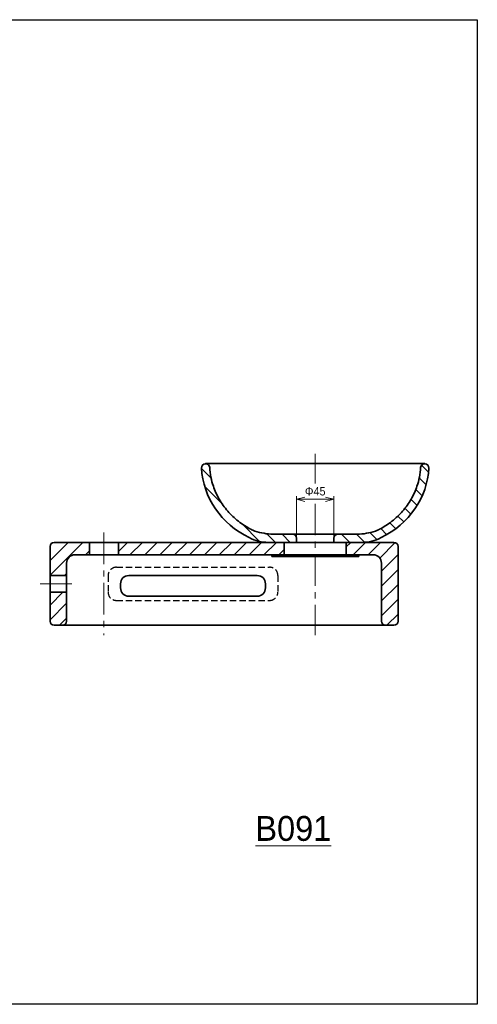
# Model space of a CAD drawing. Header units: millimetres. Extents: x 0 to 2470, y 0 to 1590.
# Tile 6 of 7: x 1128 to 1680, y 0 to 1188. Entities that reach past the tile are written whole.
import ezdxf

# ---------------------------------------------------------------- set-up
doc = ezdxf.new("R2010")
doc.units = ezdxf.units.MM
doc.header["$LTSCALE"] = 0.3
doc.linetypes.add('CENTER', pattern=[50.8, 31.75, -6.35, 6.35, -6.35])
doc.linetypes.add('HIDDEN', pattern=[9.525, 6.35, -3.175])
for name, color, linetype, lineweight in [('HATCH', 54, 'Continuous', 9), ('中心線', 4, 'CENTER', 18), ('実線', 3, 'Continuous', 35), ('寸法', 2, 'Continuous', 18), ('細線', 7, 'Continuous', 18), ('隠線', 1, 'HIDDEN', 25)]:
    doc.layers.add(name, color=color, linetype=linetype, lineweight=lineweight)
doc.styles.add('MS Pゴシック', font='txt')
doc.dimstyles.new('MyDim S＝1：4', dxfattribs={"dimtxt": 2.5, "dimasz": 2.5, "dimexe": 1, "dimexo": 0.5, "dimgap": 1, "dimtad": 3, "dimdsep": 46, "dimtxsty": 'MS Pゴシック', "dimblk": 'OPEN30', "dimcen": 0, "dimclrd": 256, "dimclre": 256, "dimclrt": 256, "dimazin": 2, "dimtfac": 1, "dimtmove": 0, "dimatfit": 3, "dimldrblk": 'OPEN30', "dimfxl": 1, "dimlwd": 18, "dimlwe": 18, "dimarcsym": 0})

# ---------------------------------------------------------------- blocks, each defined once
blk = doc.blocks.new('_Open30')
at = {"color": 0, "lineweight": -2}
for p, q in [((-1, 0.27), (0, 0)), ((0, 0), (-1, -0.27)), ((0, 0), (-1, 0))]:
    blk.add_line(p, q, dxfattribs=at)
blk = doc.blocks.new('*D8')
at = {"layer": 'Defpoints', "color": 0}
for p in [(1461.8, 609.3), (1461.8, 562.3), (1506.8, 562.3)]:
    blk.add_point(p, dxfattribs=at)
at = {"layer": '寸法', "lineweight": 18}
for p, q in [((1461.8, 564.3), (1461.8, 613.3)), ((1496.8, 609.3), (1471.8, 609.3)), ((1506.8, 564.3), (1506.8, 613.3))]:
    blk.add_line(p, q, dxfattribs=at)
at = {"layer": '寸法', "lineweight": 18, "xscale": 10, "yscale": 10, "zscale": 10, "rotation": 180}
blk.add_blockref('_Open30', (1461.8, 609.3), dxfattribs=at)
at = {"layer": '寸法', "lineweight": 18, "xscale": 10, "yscale": 10, "zscale": 10}
blk.add_blockref('_Open30', (1506.8, 609.3), dxfattribs=at)
at = {"layer": '寸法', "insert": (1484.3, 618.9), "char_height": 10, "attachment_point": 5, "style": 'MS Pゴシック'}
blk.add_mtext('Φ45', dxfattribs=at)

msp = doc.modelspace()

# ---------------------------------------------------------------- hatches: boundary and pattern name
at = {"layer": 'HATCH'}
h = msp.add_hatch(dxfattribs=at)
h.set_pattern_fill('ANSI31', color=256, scale=4, angle=90)
edge = h.paths.add_edge_path()
edge.add_line((1456.785, 567.325), (1430.92, 567.325))
edge.add_arc((1434.732, 638.745), 71.522, 248.891305, 266.945055, ccw=False)
edge.add_spline(control_points=[(1408.974, 572.023), (1408.24, 572.382), (1407.511, 572.75), (1401.405, 575.929), (1396.315, 579.206), (1386.896, 586.581), (1382.571, 590.68), (1374.829, 599.549), (1371.416, 604.317), (1365.613, 614.354), (1363.225, 619.618), (1360.148, 628.699), (1359.158, 632.428), (1357.694, 639.968), (1357.219, 643.781), (1357.005, 647.605)], knot_values=[-3.08913778, -3.08913778, -3.08913778, -3.08913778, -3.06372551, -3.06372551, -2.87467265, -2.87467265, -2.68561979, -2.68561979, -2.49656693, -2.49656693, -2.30751407, -2.30751407, -2.17997885, -2.17997885, -2.05244363, -2.05244363, -2.05244363, -2.05244363], degree=3, periodic=0)
edge.add_arc((1352.013, 647.325), 5, 3.698287, 183.833742)
edge.add_ellipse((1454.373, 652.328), major_axis=(107.5, 0), ratio=0.93718246, start_angle=-177.183037, end_angle=-119.150263)
edge.add_arc((1427.792, 607.325), 50, 242.332403, 270)
edge.add_line((1427.792, 557.325), (1461.785, 557.325))
edge.add_line((1461.785, 557.325), (1461.785, 562.325))
edge.add_arc((1456.785, 562.325), 5, 0, 90)
edge = h.paths.add_edge_path()
edge.add_ellipse((1514.198, 652.328), major_axis=(-107.5, 0), ratio=0.93718246, start_angle=479.150263, end_angle=537.183037)
edge.add_arc((1616.557, 647.325), 5, 356.793515, 536.793515)
edge.add_spline(control_points=[(1611.565, 647.605), (1611.351, 643.781), (1610.876, 639.968), (1609.412, 632.428), (1608.422, 628.699), (1605.345, 619.618), (1602.957, 614.354), (1597.154, 604.317), (1593.741, 599.549), (1586, 590.68), (1581.674, 586.581), (1572.256, 579.206), (1567.165, 575.929), (1561.059, 572.75), (1560.33, 572.382), (1559.597, 572.023)], knot_values=[-3.08913778, -3.08913778, -3.08913778, -3.08913778, -2.96160256, -2.96160256, -2.83406734, -2.83406734, -2.64501448, -2.64501448, -2.45596162, -2.45596162, -2.26690876, -2.26690876, -2.0778559, -2.0778559, -2.05244363, -2.05244363, -2.05244363, -2.05244363], degree=3, periodic=0)
edge.add_arc((1533.839, 638.745), 71.522, 273.054938, 291.108698, ccw=False)
edge.add_line((1537.65, 567.325), (1511.785, 567.325))
edge.add_arc((1511.785, 562.325), 5, 90, 180)
edge.add_line((1506.785, 562.325), (1506.785, 557.325))
edge.add_line((1506.785, 557.325), (1540.779, 557.325))
edge.add_arc((1540.779, 607.325), 50, 270, 297.667597)
h = msp.add_hatch(dxfattribs=at)
h.set_pattern_fill('ANSI31', color=256, scale=4)
h.paths.add_polyline_path([(1584.285, 552.325, 0.41421356), (1579.285, 557.325), (1521.785, 557.325), (1521.785, 542.325), (1554.285, 542.325, -0.41421356), (1564.285, 532.325), (1564.285, 462.325, 0.41421356), (1569.285, 457.325), (1579.285, 457.325, 0.41421356), (1584.285, 462.325)])
h.paths.add_polyline_path([(1446.785, 557.325), (1246.785, 557.325), (1246.785, 542.325), (1446.785, 542.325)])
h.paths.add_polyline_path([(1211.785, 557.325), (1169.285, 557.325, 0.41421356), (1164.285, 552.325), (1164.285, 517.325), (1184.285, 517.325), (1184.285, 532.325, -0.41421356), (1194.285, 542.325), (1211.785, 542.325)])
h.paths.add_polyline_path([(1184.285, 497.325), (1164.285, 497.325), (1164.285, 462.325, 0.41421356), (1169.285, 457.325), (1179.285, 457.325, 0.41421356), (1184.285, 462.325)])

# ---------------------------------------------------------------- linework, layer by layer
at = {"layer": 'Defpoints'}
for p, q in [((0, 1188), (1680, 1188)), ((1680, 1188), (1680, 0)), ((1680, 0), (0, 0))]:
    msp.add_line(p, q, dxfattribs=at)
at = {"layer": '中心線', "ltscale": 4}
for p, q in [((1484.285, 664.325), (1484.285, 628.253)), ((1484.285, 603.985), (1484.285, 445.325)), ((1229.285, 569.325), (1229.285, 445.325)), ((1152.285, 507.325), (1196.285, 507.325))]:
    msp.add_line(p, q, dxfattribs=at)
at = {"layer": '実線'}
for p, q in [((1352.013, 652.325), (1616.557, 652.325)), ((1430.92, 567.325), (1537.651, 567.325)), ((1461.785, 562.325), (1461.785, 557.325)), ((1506.785, 562.325), (1506.785, 557.325)), ((1164.285, 552.325), (1164.285, 462.325)), ((1169.285, 557.325), (1579.285, 557.325)), ((1211.785, 557.325), (1211.785, 542.325)), ((1246.785, 557.325), (1246.785, 542.325)), ((1446.785, 557.325), (1446.785, 542.325)), ((1521.785, 557.325), (1521.785, 542.325)), ((1584.285, 552.325), (1584.285, 462.325)), ((1194.285, 542.325), (1554.285, 542.325)), ((1431.785, 542.325), (1431.785, 540.325)), ((1431.785, 540.325), (1536.785, 540.325)), ((1536.785, 542.325), (1536.785, 540.325)), ((1184.285, 532.325), (1184.285, 462.325)), ((1564.285, 532.325), (1564.285, 462.325)), ((1164.285, 517.325), (1184.285, 517.325)), ((1259.285, 517.325), (1414.285, 517.325)), ((1249.285, 507.325), (1249.285, 502.325)), ((1424.285, 507.325), (1424.285, 502.325)), ((1164.285, 497.325), (1184.285, 497.325)), ((1259.285, 492.325), (1414.285, 492.325)), ((1169.285, 457.325), (1579.285, 457.325))]:
    msp.add_line(p, q, dxfattribs=at)
for centre, radius, start, end in [((1352.013, 647.325), 5, 3.206485, 183.206485), ((1616.557, 647.325), 5, 356.793515, 176.793515), ((1434.732, 638.745), 71.522, 248.891305, 266.945055), ((1533.839, 638.745), 71.522, 273.054938, 291.108698), ((1427.792, 607.325), 50, 242.332403, 270.000003), ((1456.785, 562.325), 5, 0.000005, 90.000003), ((1511.785, 562.325), 5, 90.000003, 180), ((1540.779, 607.325), 50, 269.999997, 297.667597), ((1169.285, 552.325), 5, 90.000003, 180), ((1579.285, 552.325), 5, 0.000005, 90.000003), ((1194.285, 532.325), 10, 90.000003, 180), ((1554.285, 532.325), 10, 0.000005, 90.000003), ((1259.285, 507.325), 10, 90.000003, 180), ((1414.285, 507.325), 10, 0.000005, 90.000003), ((1259.285, 502.325), 10, 180, 269.999997), ((1414.285, 502.325), 10, 269.999997, 359.999995), ((1169.285, 462.325), 5, 180, 269.999997), ((1179.285, 462.325), 5, 269.999997, 359.999995), ((1569.285, 462.325), 5, 180, 269.999997), ((1579.285, 462.325), 5, 269.999997, 359.999995)]:
    msp.add_arc(centre, radius, start, end, dxfattribs=at)
msp.add_ellipse((1454.373, 652.328), major_axis=(107.5, 0), ratio=0.93718246, start_param=-3.08913778, end_param=-2.05244363, dxfattribs=at)
at = {"layer": '実線', "extrusion": (0, 0, -1)}
msp.add_ellipse((1514.198, 652.328), major_axis=(-107.5, 0), ratio=0.93718246, start_param=-3.08913778, end_param=-2.05244363, dxfattribs=at)
at = {"layer": '実線'}
for points in [[(1357.005, 647.605), (1357.219, 643.781), (1357.694, 639.968), (1359.158, 632.428), (1360.148, 628.699), (1363.225, 619.618), (1365.613, 614.354), (1371.416, 604.317), (1374.829, 599.549), (1382.571, 590.68), (1386.896, 586.581), (1396.315, 579.206), (1401.405, 575.929), (1407.511, 572.75), (1408.24, 572.382), (1408.974, 572.023)], [(1611.565, 647.605), (1611.351, 643.781), (1610.876, 639.968), (1609.412, 632.428), (1608.422, 628.699), (1605.345, 619.618), (1602.957, 614.354), (1597.154, 604.317), (1593.741, 599.549), (1586, 590.68), (1581.674, 586.581), (1572.256, 579.206), (1567.165, 575.929), (1561.059, 572.75), (1560.33, 572.382), (1559.597, 572.023)]]:
    msp.add_open_spline(points, degree=3, knots=[-3.08913778, -3.08913778, -3.08913778, -3.08913778, -2.96160256, -2.96160256, -2.83406734, -2.83406734, -2.64501448, -2.64501448, -2.45596162, -2.45596162, -2.26690876, -2.26690876, -2.0778559, -2.0778559, -2.05244363, -2.05244363, -2.05244363, -2.05244363], dxfattribs=at)
for p in [(1461.785, 567.325), (1506.785, 567.325)]:
    msp.add_point(p, dxfattribs=at)
at = {"layer": '隠線', "ltscale": 4}
for p, q in [((1244.285, 527.325), (1429.285, 527.325)), ((1234.285, 517.325), (1234.285, 497.325)), ((1439.285, 517.325), (1439.285, 497.325)), ((1244.285, 487.325), (1429.285, 487.325))]:
    msp.add_line(p, q, dxfattribs=at)
for centre, start, end in [((1244.285, 517.325), 89.999997, 179.999995), ((1429.285, 517.325), 0, 89.999997), ((1244.285, 497.325), 180.000005, 270.000003), ((1429.285, 497.325), 270.000003, 0)]:
    msp.add_arc(centre, 10, start, end, dxfattribs=at)

# ---------------------------------------------------------------- texts
at = {"layer": '細線', "insert": (1457.929, 212), "char_height": 30, "width": 308, "attachment_point": 5, "style": 'MS Pゴシック'}
msp.add_mtext('{\\LB091}', dxfattribs=at)

# ---------------------------------------------------------------- dimensions: what is measured, and where the dimension line sits
at = {"layer": '寸法'}
dim = msp.add_linear_dim(base=(1461.785, 609.325), p1=(1506.785, 562.325), p2=(1461.785, 562.325), angle=180, text='Φ<>', dimstyle='MyDim S＝1：4', dxfattribs=at)
dim.commit()
dim.dimension.update_dxf_attribs({"geometry": '*D8', "text_midpoint": (1484.285, 618.865)})

doc.saveas('drawing.dxf')
